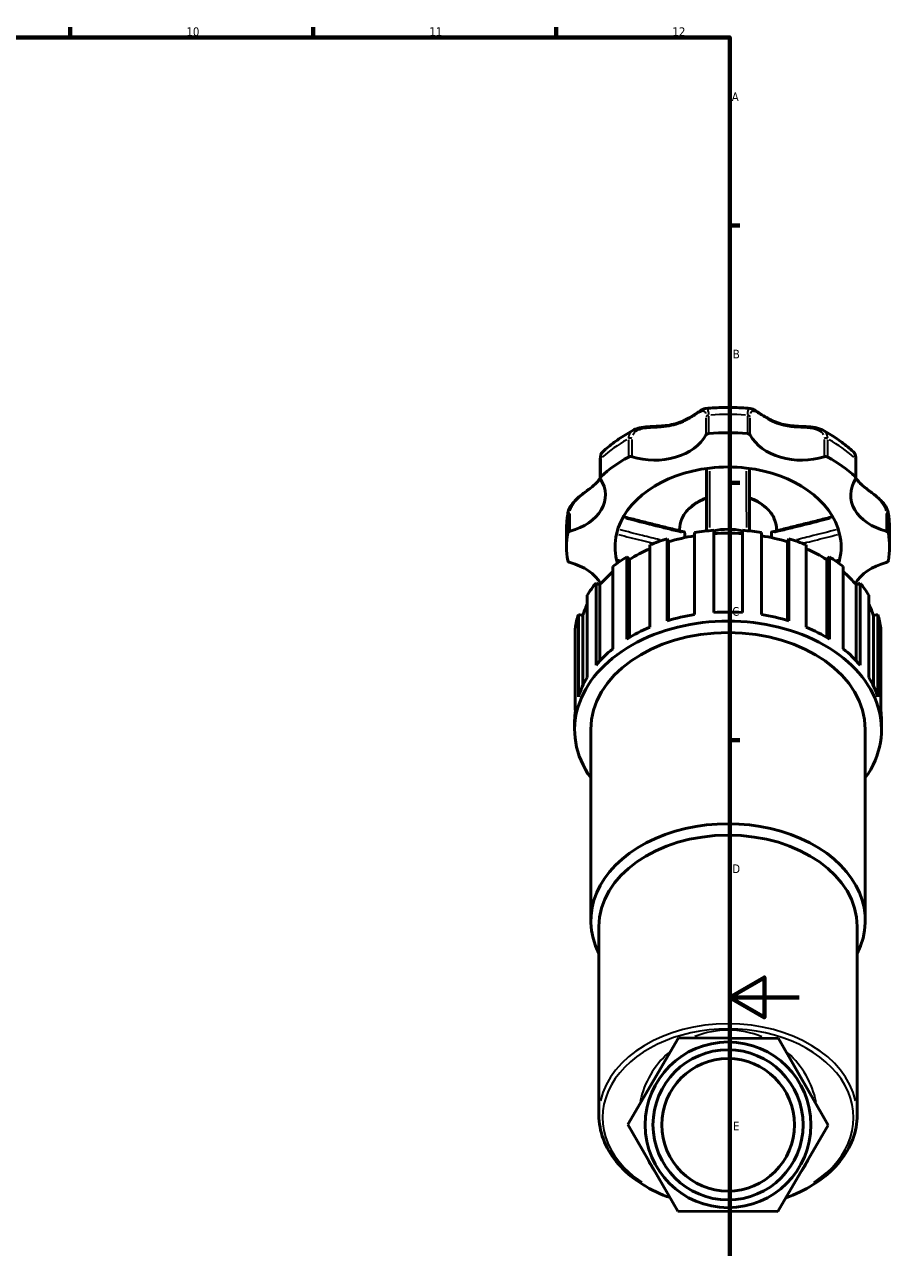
# Model space of a CAD drawing. Header units: millimetres. Extents: x 0 to 908, y 0 to 1069.
# Tile 4 of 6: x 618 to 869, y 225 to 578. Entities that reach past the tile are written whole.
import ezdxf

# ---------------------------------------------------------------- set-up
doc = ezdxf.new("R2010")
doc.units = ezdxf.units.MM
for name, color, linetype, lineweight in [('Border (ISO)', 7, 'Continuous', 70), ('Visible (ISO)', 7, 'Continuous', 50), ('Visible Narrow (ISO)', 7, 'Continuous', 35)]:
    doc.layers.add(name, color=color, linetype=linetype, lineweight=lineweight)
doc.styles.add('Note Text (ISO)', font='tahoma.ttf')

# ---------------------------------------------------------------- blocks, each defined once
blk = doc.blocks.new('Borders Default Border')
at = {"layer": 'Border (ISO)'}
for p, q in [((630.75, 574), (630.75, 576.9)), ((700.83, 574), (700.83, 576.9)), ((770.92, 574), (770.92, 576.9)), ((821, 519.75), (823.9, 519.75)), ((821, 445.5), (823.9, 445.5)), ((821, 371.25), (823.9, 371.25))]:
    blk.add_line(p, q, dxfattribs=at)
at = {"layer": 'Border (ISO)', "flags": 128}
for points in [[(20, 20), (20, 574), (821, 574), (821, 20), (20, 20)], [(841, 297), (821, 297), (831, 302.77), (831, 291.23), (821, 297)]]:
    blk.add_lwpolyline(points, dxfattribs=at)
at = {"layer": 'Border (ISO)', "color": 232, "true_color": 0xca0064, "char_height": 2.5, "attachment_point": 7, "style": 'Note Text (ISO)'}
for s, insert in [('10', (664.29, 574.35)), ('11', (734.37, 574.4)), ('12', (804.46, 574.4)), ('A', (821.59, 555.62)), ('B', (821.89, 481.37)), ('C', (821.73, 407.08)), ('D', (821.73, 332.88)), ('E', (821.94, 258.63))]:
    blk.add_mtext(s, dxfattribs=dict(at, insert=insert))

msp = doc.modelspace()

# ---------------------------------------------------------------- linework, layer by layer
at = {"layer": 'Visible (ISO)'}
for p, q in [((783.669, 452.141), (783.669, 446.872)), ((857.385, 446.872), (857.385, 452.141)), ((773.952, 426.99), (773.952, 432.259)), ((806.555, 431.648), (806.555, 432.002)), ((808.01, 429.659), (808.01, 430.967)), ((810.852, 431.159), (810.852, 407.447)), ((816.387, 408.067), (816.387, 431.779)), ((824.667, 431.779), (824.667, 408.067)), ((830.203, 407.447), (830.203, 431.159)), ((833.044, 429.659), (833.044, 430.967)), ((834.5, 431.648), (834.5, 432.002)), ((867.102, 426.99), (867.102, 432.259)), ((797.983, 427.551), (797.983, 403.839)), ((802.977, 429.35), (803.389, 428.453)), ((802.977, 405.638), (802.977, 429.35)), ((803.389, 428.453), (803.389, 405.762)), ((837.665, 428.453), (838.077, 429.35)), ((837.665, 428.453), (837.665, 405.762)), ((838.077, 429.35), (838.077, 405.638)), ((843.071, 403.839), (843.071, 427.551)), ((791.284, 424.109), (792.068, 423.347)), ((791.284, 400.397), (791.284, 424.109)), ((848.986, 423.347), (849.77, 424.109)), ((849.77, 424.109), (849.77, 400.397)), ((787.322, 421.307), (787.322, 397.595)), ((792.068, 423.347), (792.068, 400.874)), ((848.986, 423.347), (848.986, 400.874)), ((853.733, 397.595), (853.733, 421.307)), ((782.455, 416.571), (783.533, 416.016)), ((782.455, 392.858), (782.455, 416.571)), ((857.521, 416.016), (858.599, 416.571)), ((858.599, 416.571), (858.599, 392.858)), ((779.91, 413.04), (779.91, 389.327)), ((783.533, 416.016), (783.533, 394.082)), ((857.521, 416.016), (857.521, 394.082)), ((861.144, 389.327), (861.144, 413.04)), ((777.352, 407.471), (778.62, 407.18)), ((777.352, 383.759), (777.352, 407.471)), ((778.62, 407.18), (778.62, 386.955)), ((862.434, 407.18), (863.702, 407.471)), ((862.434, 407.18), (862.434, 386.955)), ((863.702, 407.471), (863.702, 383.759)), ((776.475, 403.557), (776.475, 379.845)), ((864.579, 379.845), (864.579, 403.557)), ((776.281, 374.283), (776.281, 376.918)), ((780.938, 319.119), (780.938, 374.283)), ((860.116, 319.119), (860.116, 374.283)), ((864.773, 374.283), (864.773, 376.918)), ((783.267, 263.041), (783.267, 317.473)), ((857.787, 263.041), (857.787, 317.473)), ((806.186, 285.293), (791.66, 260.346)), ((835.054, 285.185), (806.186, 285.293)), ((849.394, 260.132), (835.054, 285.185)), ((791.66, 260.346), (806, 235.293)), ((834.868, 235.185), (849.394, 260.132)), ((806, 235.293), (834.868, 235.185))]:
    msp.add_line(p, q, dxfattribs=at)
for radius in [23.901, 21.651, 19.121]:
    msp.add_circle((820.527, 260.239), radius, dxfattribs=at)
for centre, major_axis, start_param, end_param in [((799.328, 463.179), (15.808, 0), 4.2891247, 5.9210514), ((815.078, 458.96), (-1.035, 0), 4.8323273, 5.9210514), ((820.527, 426.99), (46.575, 0), 1.450858, 1.6907347), ((825.976, 458.96), (1.035, 0), 0.3621339, 1.450858), ((841.726, 463.179), (-15.808, 0), 0.3621339, 1.9940606), ((820.527, 426.99), (46.575, 0), 2.2362562, 2.4761328), ((792.41, 452.321), (1.035, 0), 1.1475321, 2.2362562), ((848.644, 452.321), (1.035, 0), 0.9053365, 1.9940606), ((820.527, 426.99), (46.575, 0), 0.6654598, 0.9053365), ((820.527, 426.99), (-32.602, 0), 4.8735584, 6.1220159), ((820.527, 426.99), (32.603, 0), 1.409627, 1.7319657), ((820.527, 426.99), (32.602, 0), 0.1611694, 1.409627), ((769.347, 441.98), (15.808, 0), 5.0745229, 6.7064496), ((784.704, 446.872), (-1.035, 0), 5.6177255, 6.7064496), ((871.707, 441.98), (-15.808, 0), 5.8599211, 7.4918477), ((856.35, 446.872), (1.035, 0), 5.8599211, 6.9486451), ((820.527, 426.99), (-46.575, 0), 6.163247, 6.4031236), ((775.314, 430.843), (-1.035, 0), 5.0745229, 6.163247), ((820.527, 426.99), (-32.602, 0), 6.1220159, 6.4443547), ((820.527, 400.63), (44.246, 0), 1.6645006, 1.7912513), ((820.527, 422.195), (13.973, 0), 1.2699839, 1.8716088), ((820.527, 400.63), (42.919, 0), 1.474185, 1.6674076), ((820.527, 400.63), (44.246, 0), 1.3503414, 1.477092), ((820.527, 426.99), (32.603, 0), 6.1220159, 6.4443547), ((865.74, 430.843), (1.035, 0), 0.1199383, 1.2086624), ((820.527, 426.99), (46.575, 0), 6.163247, 6.4031236), ((820.527, 400.63), (44.246, 0), 1.9786599, 2.1054105), ((820.527, 400.63), (42.919, 0), 1.7981876, 1.9815669), ((820.527, 400.63), (42.919, 0), 1.1600258, 1.3434051), ((820.527, 400.63), (44.246, 0), 1.0361821, 1.1629327), ((820.527, 400.63), (44.246, 0), 2.2928192, 2.4195698), ((820.527, 400.63), (42.919, 0), 2.1238253, 2.2957262), ((820.527, 400.63), (42.919, 0), 0.8458665, 1.0177673), ((820.527, 400.63), (44.246, 0), 0.7220229, 0.8487735), ((775.314, 423.137), (-1.035, 0), 0.1199383, 1.2086624), ((769.347, 412), (15.808, 0), 0.4059903, 1.2086624), ((820.527, 426.99), (-32.603, 0), 0.1611694, 0.2050374), ((820.527, 426.99), (32.602, 0), 6.0781479, 6.1220159), ((871.707, 412), (15.808, 0), 1.9329302, 2.7356023), ((865.74, 423.137), (1.035, 0), 5.0745229, 6.163247), ((820.527, 400.63), (44.246, 0), 2.6069784, 2.7337291), ((820.527, 400.63), (42.919, 0), 2.4554266, 2.6098854), ((820.527, 400.63), (42.919, 0), 0.5317072, 0.6861661), ((820.527, 400.63), (44.246, 0), 0.4078636, 0.5346142), ((820.527, 400.63), (-42.919, 0), 5.9541706, 6.0656373), ((820.527, 400.63), (42.919, 0), 0.217548, 0.3290147), ((820.527, 374.283), (-44.246, 0), 2.6786379, 6.74614), ((820.527, 400.63), (-44.246, 0), 6.0627304, 6.189481), ((820.527, 376.918), (-44.246, 0), 4.9328439, 5.1202526), ((820.527, 376.918), (-44.246, 0), 4.6186847, 4.8060933), ((820.527, 376.918), (-44.246, 0), 4.3045254, 4.491934), ((820.527, 400.63), (44.246, 0), 0.0937043, 0.2204549), ((820.527, 374.283), (-39.589, 0), 3.1415927, 6.2831853), ((820.527, 376.918), (-44.246, 0), 5.2470032, 5.4344118), ((820.527, 376.918), (-44.246, 0), 3.9903661, 4.1777748), ((820.527, 376.918), (-44.246, 0), 5.5611625, 5.7485711), ((820.527, 376.918), (-44.246, 0), 3.6762069, 3.8636155), ((820.527, 376.918), (-44.246, 0), 5.8753217, 6.0627304), ((820.527, 376.918), (44.246, 0), 0.2204549, 0.4078636), ((820.527, 376.918), (-44.246, 0), 6.189481, 6.2831853), ((820.527, 376.918), (44.246, 0), 0, 0.0937043), ((820.527, 319.119), (-39.589, 0), 2.7968915, 6.6278865), ((820.527, 317.473), (-37.26, 0), 3.1415927, 6.2831853)]:
    msp.add_ellipse(centre, major_axis=major_axis, ratio=0.7071068, start_param=start_param, end_param=end_param, dxfattribs=at)
for points, knots in [([(793.323, 460.731), (793.847, 461.012), (794.424, 461.198), (795.788, 461.5), (796.59, 461.584), (797.915, 461.68), (798.435, 461.706), (799.583, 461.761), (800.209, 461.79), (801.586, 461.883), (802.332, 461.953), (803.827, 462.173), (804.575, 462.328), (806.023, 462.733), (806.724, 462.985), (808.075, 463.572), (808.726, 463.907), (809.968, 464.617), (810.559, 464.992), (811.553, 465.638), (811.969, 465.914), (812.653, 466.336), (812.929, 466.496), (813.496, 466.763), (813.785, 466.877), (814.143, 466.914)], [0.4104404, 0.4104404, 0.4104404, 0.4104404, 0.5992036, 0.5992036, 0.8400848, 0.8400848, 0.99536, 0.99536, 1.1850271, 1.1850271, 1.4198293, 1.4198293, 1.6686496, 1.6686496, 1.9174699, 1.9174699, 2.1662902, 2.1662902, 2.4151104, 2.4151104, 2.612081, 2.612081, 2.7553622, 2.7553622, 2.8986433, 2.8986433, 2.8986433, 2.8986433]), ([(814.143, 466.914), (814.989, 467), (815.839, 467.07), (817.541, 467.174), (818.393, 467.209), (820.1, 467.243), (820.954, 467.243), (822.661, 467.209), (823.513, 467.174), (825.215, 467.07), (826.065, 467), (826.911, 466.914)], [4.56861268, 4.56861268, 4.56861268, 4.56861268, 4.6261232, 4.6261232, 4.68363372, 4.68363372, 4.74114424, 4.74114424, 4.79865476, 4.79865476, 4.85616528, 4.85616528, 4.85616528, 4.85616528]), ([(826.911, 466.914), (827.223, 466.882), (827.482, 466.789), (828.062, 466.535), (828.377, 466.351), (829.056, 465.932), (829.417, 465.694), (830.22, 465.17), (830.665, 464.883), (831.709, 464.251), (832.317, 463.91), (833.608, 463.283), (834.292, 462.998), (835.707, 462.526), (836.438, 462.338), (837.946, 462.052), (838.722, 461.955), (840.311, 461.817), (841.123, 461.778), (842.589, 461.707), (843.239, 461.676), (844.389, 461.585), (844.891, 461.532), (845.799, 461.386), (846.207, 461.301), (846.995, 461.068), (847.376, 460.922), (847.731, 460.731)], [0.4807483, 0.4807483, 0.4807483, 0.4807483, 0.605662, 0.605662, 0.7706886, 0.7706886, 0.9425204, 0.9425204, 1.1348062, 1.1348062, 1.3743604, 1.3743604, 1.6231805, 1.6231805, 1.8720006, 1.8720006, 2.1208208, 2.1208208, 2.368393, 2.368393, 2.5619029, 2.5619029, 2.7130035, 2.7130035, 2.8409764, 2.8409764, 2.9689494, 2.9689494, 2.9689494, 2.9689494]), ([(784.385, 454.439), (784.911, 454.923), (785.451, 455.394), (786.563, 456.312), (787.133, 456.758), (788.301, 457.624), (788.899, 458.044), (790.121, 458.858), (790.745, 459.252), (792.016, 460.012), (792.664, 460.378), (793.323, 460.731)], [3.79610772, 3.79610772, 3.79610772, 3.79610772, 3.84970142, 3.84970142, 3.90329512, 3.90329512, 3.95688882, 3.95688882, 4.01048253, 4.01048253, 4.06407623, 4.06407623, 4.06407623, 4.06407623]), ([(847.731, 460.731), (848.39, 460.378), (849.038, 460.012), (850.309, 459.252), (850.933, 458.858), (852.155, 458.044), (852.753, 457.624), (853.921, 456.758), (854.491, 456.312), (855.603, 455.394), (856.143, 454.923), (856.669, 454.439)], [5.36070173, 5.36070173, 5.36070173, 5.36070173, 5.41429543, 5.41429543, 5.46788914, 5.46788914, 5.52148284, 5.52148284, 5.57507654, 5.57507654, 5.62867024, 5.62867024, 5.62867024, 5.62867024]), ([(784.385, 454.439), (784.248, 454.312), (784.146, 454.174), (783.983, 453.895), (783.922, 453.753), (783.822, 453.46), (783.784, 453.309), (783.724, 452.996), (783.703, 452.834), (783.675, 452.497), (783.669, 452.322), (783.669, 452.141)], [3.04890407, 3.04890407, 3.04890407, 3.04890407, 3.11499746, 3.11499746, 3.18109084, 3.18109084, 3.24718423, 3.24718423, 3.31327762, 3.31327762, 3.37937101, 3.37937101, 3.37937101, 3.37937101]), ([(857.385, 452.141), (857.385, 452.322), (857.379, 452.497), (857.351, 452.834), (857.33, 452.996), (857.27, 453.309), (857.232, 453.46), (857.132, 453.753), (857.071, 453.895), (856.908, 454.174), (856.806, 454.312), (856.669, 454.439)], [0, 0, 0, 0, 0.06609124, 0.06609124, 0.13218247, 0.13218247, 0.19827371, 0.19827371, 0.26436494, 0.26436494, 0.33045618, 0.33045618, 0.33045618, 0.33045618]), ([(814.317, 449.621), (814.317, 448.957), (814.317, 448.292), (814.317, 444.113), (814.317, 440.6), (814.317, 437.097), (814.317, 435.994), (814.317, 434.892), (814.317, 433.099), (814.317, 432.406), (814.317, 431.714)], [0.6018175, 0.6018175, 0.6018175, 0.6018175, 0.8222657, 0.8222657, 1.9884868, 1.9884868, 1.9884868, 2.3556938, 2.3556938, 2.5873605, 2.5873605, 2.5873605, 2.5873605]), ([(826.737, 431.714), (826.737, 432.41), (826.737, 433.108), (826.737, 434.914), (826.737, 436.023), (826.737, 437.134), (826.737, 438.947), (826.737, 440.763), (826.737, 444.926), (826.737, 447.273), (826.737, 449.621)], [0.4800529, 0.4800529, 0.4800529, 0.4800529, 0.7132073, 0.7132073, 1.0830758, 1.0830758, 1.0830758, 1.6867158, 1.6867158, 2.465596, 2.465596, 2.465596, 2.465596]), ([(774.339, 436.801), (774.43, 437.333), (774.622, 437.855), (775.181, 438.911), (775.568, 439.44), (776.47, 440.463), (776.993, 440.953), (778.117, 441.913), (778.719, 442.375), (780.015, 443.356), (780.69, 443.858), (781.719, 444.701), (782.11, 445.046), (782.864, 445.793), (783.217, 446.195), (783.575, 446.683), (783.624, 446.752), (783.671, 446.82)], [0.0711982, 0.0711982, 0.0711982, 0.0711982, 0.2367817, 0.2367817, 0.4231843, 0.4231843, 0.6228828, 0.6228828, 0.8459206, 0.8459206, 1.1286639, 1.1286639, 1.3305881, 1.3305881, 1.5586013, 1.5586013, 1.5953109, 1.5953109, 1.5953109, 1.5953109]), ([(857.383, 446.82), (857.526, 446.613), (857.68, 446.41), (858.181, 445.801), (858.564, 445.405), (859.426, 444.619), (859.905, 444.227), (860.839, 443.503), (861.277, 443.175), (862.098, 442.555), (862.473, 442.268), (863.173, 441.709), (863.497, 441.441), (864.387, 440.652), (864.94, 440.101), (865.836, 438.962), (866.195, 438.383), (866.564, 437.457), (866.659, 437.13), (866.715, 436.801)], [1.7840641, 1.7840641, 1.7840641, 1.7840641, 1.8949151, 1.8949151, 2.1229293, 2.1229293, 2.3509435, 2.3509435, 2.5296895, 2.5296895, 2.6717316, 2.6717316, 2.7922844, 2.7922844, 3.0093439, 3.0093439, 3.2055753, 3.2055753, 3.3081716, 3.3081716, 3.3081716, 3.3081716]), ([(806.555, 432.002), (806.555, 433.059), (806.781, 434.114), (807.659, 436.131), (808.322, 437.088), (810.03, 438.83), (811.092, 439.606), (812.929, 440.579), (813.609, 440.877), (814.317, 441.132)], [3.1415927, 3.1415927, 3.1415927, 3.1415927, 3.4403399, 3.4403399, 3.7479363, 3.7479363, 4.0695447, 4.0695447, 4.2423149, 4.2423149, 4.2423149, 4.2423149]), ([(826.737, 441.132), (827.562, 440.836), (828.348, 440.479), (830.273, 439.398), (831.323, 438.582), (833, 436.74), (833.636, 435.718), (834.34, 433.781), (834.5, 432.892), (834.5, 432.002)], [5.182463, 5.182463, 5.182463, 5.182463, 5.3835937, 5.3835937, 5.7111988, 5.7111988, 6.0315824, 6.0315824, 6.2831853, 6.2831853, 6.2831853, 6.2831853]), ([(773.952, 432.259), (773.952, 432.563), (773.957, 432.867), (773.978, 433.475), (773.993, 433.779), (774.035, 434.386), (774.061, 434.689), (774.123, 435.294), (774.159, 435.596), (774.241, 436.2), (774.287, 436.501), (774.339, 436.801)], [3.14159265, 3.14159265, 3.14159265, 3.14159265, 3.1656784, 3.1656784, 3.18976414, 3.18976414, 3.21384989, 3.21384989, 3.23793563, 3.23793563, 3.26202137, 3.26202137, 3.26202137, 3.26202137]), ([(790.341, 435.699), (791.005, 435.53), (791.669, 435.362), (793.625, 434.867), (794.917, 434.54), (797.502, 433.889), (798.794, 433.565), (801.38, 432.919), (802.674, 432.598), (805.263, 431.961), (806.558, 431.646), (807.855, 431.336)], [0.3396526, 0.3396526, 0.3396526, 0.3396526, 0.5514659, 0.5514659, 0.9631369, 0.9631369, 1.3748078, 1.3748078, 1.7864788, 1.7864788, 2.1981497, 2.1981497, 2.1981497, 2.1981497]), ([(833.199, 431.336), (834.496, 431.646), (835.791, 431.961), (838.38, 432.598), (839.674, 432.919), (842.26, 433.565), (843.552, 433.889), (846.137, 434.54), (847.429, 434.867), (849.385, 435.362), (850.049, 435.53), (850.714, 435.699)], [0.1508831, 0.1508831, 0.1508831, 0.1508831, 0.5625541, 0.5625541, 0.974225, 0.974225, 1.3858959, 1.3858959, 1.7975668, 1.7975668, 2.0093802, 2.0093802, 2.0093802, 2.0093802]), ([(866.715, 436.801), (866.767, 436.501), (866.813, 436.2), (866.895, 435.596), (866.931, 435.294), (866.993, 434.689), (867.019, 434.386), (867.061, 433.779), (867.076, 433.475), (867.097, 432.867), (867.102, 432.563), (867.102, 432.259)], [6.16275659, 6.16275659, 6.16275659, 6.16275659, 6.18684233, 6.18684233, 6.21092807, 6.21092807, 6.23501382, 6.23501382, 6.25909956, 6.25909956, 6.28318531, 6.28318531, 6.28318531, 6.28318531]), ([(807.855, 431.336), (807.898, 431.326), (807.935, 431.293), (807.977, 431.206), (807.99, 431.167), (808.006, 431.076), (808.01, 431.024), (808.01, 430.967)], [0.102747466, 0.102747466, 0.102747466, 0.102747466, 0.146766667, 0.146766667, 0.172098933, 0.172098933, 0.196628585, 0.196628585, 0.196628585, 0.196628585]), ([(833.044, 430.967), (833.044, 431.064), (833.056, 431.144), (833.104, 431.274), (833.142, 431.318), (833.192, 431.334), (833.195, 431.335), (833.199, 431.336)], [0, 0, 0, 0, 0.041411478, 0.041411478, 0.090420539, 0.090420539, 0.093923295, 0.093923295, 0.093923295, 0.093923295]), ([(788.46, 423.011), (788.444, 423.014), (788.427, 423.039), (788.388, 423.132), (788.367, 423.202), (788.347, 423.29)], [0.087518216, 0.087518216, 0.087518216, 0.087518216, 0.122606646, 0.122606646, 0.160692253, 0.160692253, 0.160692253, 0.160692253]), ([(852.707, 423.29), (852.686, 423.2), (852.665, 423.128), (852.626, 423.038), (852.609, 423.014), (852.594, 423.011)], [0, 0, 0, 0, 0.039069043, 0.039069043, 0.073036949, 0.073036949, 0.073036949, 0.073036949]), ([(803.741, 239.24), (803.087, 239.475), (802.444, 239.724), (799.033, 241.138), (796.463, 242.549), (791.904, 245.804), (789.917, 247.649), (786.666, 251.662), (785.402, 253.83), (783.702, 258.345), (783.267, 260.693), (783.267, 263.041)], [2.0417193, 2.0417193, 2.0417193, 2.0417193, 2.1010262, 2.1010262, 2.3611678, 2.3611678, 2.6213094, 2.6213094, 2.881451, 2.881451, 3.1415927, 3.1415927, 3.1415927, 3.1415927]), ([(857.787, 263.041), (857.787, 260.693), (857.352, 258.345), (855.652, 253.83), (854.388, 251.662), (851.137, 247.649), (849.15, 245.804), (844.591, 242.549), (842.021, 241.138), (838.576, 239.71), (837.897, 239.448), (837.207, 239.202)], [0, 0, 0, 0, 0.2601416, 0.2601416, 0.5202832, 0.5202832, 0.7804248, 0.7804248, 1.0405664, 1.0405664, 1.103097, 1.103097, 1.103097, 1.103097])]:
    msp.add_open_spline(points, degree=3, knots=knots, dxfattribs=at)
for points in [[(814.328, 431.608), (814.321, 431.642), (814.317, 431.677), (814.317, 431.714)], [(826.737, 431.714), (826.737, 431.677), (826.733, 431.642), (826.726, 431.608)], [(788.46, 423.011), (788.741, 422.939), (789.022, 422.868), (789.302, 422.797)], [(851.752, 422.797), (852.033, 422.868), (852.313, 422.939), (852.594, 423.011)]]:
    msp.add_open_spline(points, degree=3, dxfattribs=at)
at = {"layer": 'Visible Narrow (ISO)'}
for p, q in [((814.11, 464.225), (814.11, 459.483)), ((814.954, 459.95), (814.954, 464.693)), ((826.1, 464.693), (826.1, 459.95)), ((826.944, 459.483), (826.944, 464.225)), ((791.771, 457.902), (791.771, 453.16)), ((792.835, 453.251), (792.835, 457.994)), ((848.219, 457.994), (848.219, 453.251)), ((849.283, 453.16), (849.283, 457.902)), ((783.89, 447.587), (783.89, 452.33)), ((857.164, 452.33), (857.164, 447.587)), ((774.287, 435.936), (774.287, 431.194)), ((774.948, 431.791), (774.948, 436.533)), ((866.107, 436.533), (866.107, 431.791)), ((866.767, 431.194), (866.767, 435.936))]:
    msp.add_line(p, q, dxfattribs=at)
for start, end in [(67.81575, 111.75769), (131.49154, 168.0819), (11.54386, 48.02958), (203.3912, 216.18224), (323.53965, 336.03379)]:
    msp.add_arc((820.527, 261.653), 25.902, start, end, dxfattribs=at)
for centre, major_axis, start_param, end_param in [((815.078, 464.23), (-1.035, 0), 4.8867635, 5.8666152), ((820.527, 432.259), (46.575, 0), 1.4628518, 1.6787408), ((825.976, 464.23), (1.035, 0), 0.4165701, 1.3964218), ((820.527, 432.259), (46.575, 0), 2.24825, 2.464139), ((792.41, 457.59), (-1.035, 0), 4.3435609, 5.3234126), ((848.644, 457.59), (1.035, 0), 0.9597727, 1.9396244), ((820.527, 432.259), (46.575, 0), 0.6774537, 0.8933427), ((784.704, 452.141), (-1.035, 0), 5.6509985, 6.2499123), ((856.35, 452.141), (1.035, 0), 0.033273, 0.6321868), ((820.527, 432.002), (-13.972, 0), 5.2284551, 6.2276732), ((820.527, 432.002), (13.972, 0), 0.0555121, 1.0547302), ((820.527, 432.259), (-46.575, 0), 6.1692439, 6.2771884), ((775.314, 436.112), (-1.035, 0), 5.1289591, 6.1088108), ((865.74, 436.112), (1.035, 0), 0.1743745, 1.1542262), ((820.527, 432.259), (46.575, 0), 0.0059969, 0.1139414), ((820.527, 263.041), (37.26, 0), 0.1570796, 2.984513), ((820.527, 262.309), (-36.225, 0), 2.3231243, 7.0984639)]:
    msp.add_ellipse(centre, major_axis=major_axis, ratio=0.7071068, start_param=start_param, end_param=end_param, dxfattribs=at)
for points, knots in [([(793.065, 459.36), (793.154, 459.553), (793.269, 459.733), (793.708, 460.253), (794.122, 460.534), (795.158, 460.972), (795.793, 461.118), (797.203, 461.321), (797.984, 461.372), (799.348, 461.446), (799.928, 461.473), (801.538, 461.572), (802.563, 461.667), (804.485, 462.007), (805.387, 462.241), (806.887, 462.776), (807.503, 463.042), (809.163, 463.865), (810.15, 464.487), (811.791, 465.543), (812.466, 465.987), (813.423, 466.302), (813.736, 466.214), (813.956, 465.728), (813.991, 465.62), (814.019, 465.497)], [0.1689699, 0.1689699, 0.1689699, 0.1689699, 0.2676346, 0.2676346, 0.4817424, 0.4817424, 0.7152234, 0.7152234, 0.9685931, 0.9685931, 1.1538182, 1.1538182, 1.4848349, 1.4848349, 1.7917297, 1.7917297, 2.0181579, 2.0181579, 2.4296388, 2.4296388, 2.8023302, 2.8023302, 3.1330901, 3.1330901, 3.210428, 3.210428, 3.210428, 3.210428]), ([(814.952, 465.151), (814.941, 465.739), (814.876, 466.199), (814.632, 466.778), (814.457, 466.909), (814.224, 466.914)], [-3.35536016, -3.35536016, -3.35536016, -3.35536016, -3.1330901, -3.1330901, -2.92268106, -2.92268106, -2.92268106, -2.92268106]), ([(826.829, 466.917), (826.62, 466.913), (826.458, 466.804), (826.24, 466.38), (826.172, 466.093), (826.117, 465.553), (826.106, 465.36), (826.102, 465.151)], [-0.45671087, -0.45671087, -0.45671087, -0.45671087, -0.26763449, -0.26763449, -0.10293634, -0.10293634, -0.02403741, -0.02403741, -0.02403741, -0.02403741]), ([(827.035, 465.497), (827.071, 465.654), (827.117, 465.787), (827.302, 466.124), (827.485, 466.23), (827.988, 466.217), (828.321, 466.079), (829.135, 465.631), (829.625, 465.31), (830.556, 464.712), (830.974, 464.446), (832.197, 463.716), (833.049, 463.261), (834.786, 462.529), (835.665, 462.242), (837.242, 461.876), (837.927, 461.761), (839.883, 461.524), (841.182, 461.478), (843.615, 461.34), (844.76, 461.251), (846.594, 460.748), (847.304, 460.36), (847.834, 459.655), (847.919, 459.511), (847.989, 459.36)], [0.1689699, 0.1689699, 0.1689699, 0.1689699, 0.2676345, 0.2676345, 0.4817421, 0.4817421, 0.7152232, 0.7152232, 0.9685927, 0.9685927, 1.1538251, 1.1538251, 1.4848475, 1.4848475, 1.7917844, 1.7917844, 2.0182289, 2.0182289, 2.4297416, 2.4297416, 2.8024215, 2.8024215, 3.1331817, 3.1331817, 3.210428, 3.210428, 3.210428, 3.210428]), ([(793.178, 460.649), (792.897, 460.482), (792.651, 460.285), (792.175, 459.749), (791.981, 459.386), (791.818, 458.774), (791.786, 458.559), (791.775, 458.335)], [-0.38991838, -0.38991838, -0.38991838, -0.38991838, -0.26763465, -0.26763465, -0.1029364, -0.1029364, -0.02052202, -0.02052202, -0.02052202, -0.02052202]), ([(849.279, 458.335), (849.249, 458.947), (849.054, 459.493), (848.488, 460.214), (848.205, 460.451), (847.874, 460.647)], [-3.35887547, -3.35887547, -3.35887547, -3.35887547, -3.13318172, -3.13318172, -2.98947181, -2.98947181, -2.98947181, -2.98947181]), ([(783.891, 452.728), (783.9, 453.143), (783.948, 453.502), (784.109, 454.055), (784.216, 454.257), (784.342, 454.393)], [-3.36284766, -3.36284766, -3.36284766, -3.36284766, -3.2086862, -3.2086862, -3.06542742, -3.06542742, -3.06542742, -3.06542742]), ([(856.713, 454.394), (856.753, 454.351), (856.792, 454.3), (856.958, 454.037), (857.057, 453.742), (857.141, 453.176), (857.158, 452.961), (857.163, 452.728)], [-0.31393337, -0.31393337, -0.31393337, -0.31393337, -0.26785046, -0.26785046, -0.10301941, -0.10301941, -0.01652281, -0.01652281, -0.01652281, -0.01652281]), ([(815.229, 432.59), (815.231, 432.84), (815.233, 433.091), (815.243, 434.443), (815.249, 435.546), (815.255, 436.65), (815.273, 440.156), (815.283, 443.67), (815.291, 447.738), (815.292, 448.289), (815.294, 448.84)], [-2.4392112, -2.4392112, -2.4392112, -2.4392112, -2.3556938, -2.3556938, -1.9884868, -1.9884868, -1.9884868, -0.8222657, -0.8222657, -0.6394544, -0.6394544, -0.6394544, -0.6394544]), ([(825.761, 448.84), (825.765, 446.605), (825.77, 444.37), (825.783, 440.32), (825.789, 438.502), (825.799, 436.687), (825.804, 435.575), (825.811, 434.464), (825.821, 433.099), (825.823, 432.845), (825.825, 432.59)], [-2.4279592, -2.4279592, -2.4279592, -2.4279592, -1.6867158, -1.6867158, -1.0830758, -1.0830758, -1.0830758, -0.7132073, -0.7132073, -0.6282023, -0.6282023, -0.6282023, -0.6282023]), ([(775.002, 437.382), (775.012, 437.436), (775.023, 437.49), (775.129, 437.951), (775.296, 438.366), (775.825, 439.307), (776.229, 439.827), (777.191, 440.85), (777.756, 441.347), (778.937, 442.31), (779.552, 442.77), (780.928, 443.826), (781.656, 444.408), (782.683, 445.411), (783.041, 445.812), (783.36, 446.233)], [0.0810864, 0.0810864, 0.0810864, 0.0810864, 0.1030196, 0.1030196, 0.2678509, 0.2678509, 0.4821317, 0.4821317, 0.7155733, 0.7155733, 0.969142, 0.969142, 1.3204321, 1.3204321, 1.5406421, 1.5406421, 1.5406421, 1.5406421]), ([(857.694, 446.233), (858.086, 445.715), (858.538, 445.229), (859.803, 444.06), (860.689, 443.395), (862.342, 442.128), (863.075, 441.557), (864.053, 440.644), (864.34, 440.354), (865.165, 439.416), (865.615, 438.73), (865.95, 437.824), (866.012, 437.602), (866.052, 437.382)], [1.8387214, 1.8387214, 1.8387214, 1.8387214, 2.1095725, 2.1095725, 2.5138102, 2.5138102, 2.8064635, 2.8064635, 2.9352194, 2.9352194, 3.2087899, 3.2087899, 3.2982843, 3.2982843, 3.2982843, 3.2982843]), ([(791.064, 435.18), (792.11, 434.914), (793.156, 434.65), (796.64, 433.77), (799.08, 433.156), (801.523, 432.55), (802.774, 432.239), (804.026, 431.93), (805.891, 431.476), (806.502, 431.328), (807.115, 431.181)], [0.4435819, 0.4435819, 0.4435819, 0.4435819, 0.7768304, 0.7768304, 1.5536609, 1.5536609, 1.5536609, 1.9513469, 1.9513469, 2.1453634, 2.1453634, 2.1453634, 2.1453634]), ([(833.939, 431.181), (834.547, 431.327), (835.155, 431.474), (837.011, 431.926), (838.258, 432.234), (839.504, 432.543), (841.952, 433.151), (844.396, 433.765), (847.89, 434.648), (848.94, 434.913), (849.99, 435.18)], [0.2036694, 0.2036694, 0.2036694, 0.2036694, 0.3962947, 0.3962947, 0.7925893, 0.7925893, 0.7925893, 1.570811, 1.570811, 1.9054508, 1.9054508, 1.9054508, 1.9054508]), ([(788.884, 430.554), (791.074, 430.001), (793.265, 429.449), (796.488, 428.644), (797.52, 428.387), (798.551, 428.132)], [-2.1002482, -2.1002482, -2.1002482, -2.1002482, -1.4023512, -1.4023512, -1.0742322, -1.0742322, -1.0742322, -1.0742322]), ([(800.808, 429.016), (799.139, 429.431), (797.471, 429.85), (793.654, 430.811), (791.506, 431.355), (789.359, 431.9)], [0.8714149, 0.8714149, 0.8714149, 0.8714149, 1.4023512, 1.4023512, 2.0868632, 2.0868632, 2.0868632, 2.0868632]), ([(851.695, 431.9), (849.494, 431.342), (847.293, 430.784), (843.476, 429.823), (841.862, 429.418), (840.246, 429.016)], [0.2623997, 0.2623997, 0.2623997, 0.2623997, 0.9638898, 0.9638898, 1.4778481, 1.4778481, 1.4778481, 1.4778481]), ([(842.503, 428.132), (843.481, 428.374), (844.459, 428.618), (847.683, 429.422), (849.927, 429.987), (852.17, 430.554)], [-1.2750308, -1.2750308, -1.2750308, -1.2750308, -0.9638898, -0.9638898, -0.2490148, -0.2490148, -0.2490148, -0.2490148])]:
    msp.add_open_spline(points, degree=3, knots=knots, dxfattribs=at)
for points in [[(774.334, 436.77), (774.304, 436.588), (774.288, 436.407), (774.287, 436.229)], [(866.767, 436.229), (866.766, 436.407), (866.75, 436.588), (866.72, 436.77)], [(789.504, 422.995), (789.138, 423.089), (788.773, 423.182), (788.408, 423.275)], [(852.646, 423.275), (852.281, 423.182), (851.916, 423.089), (851.55, 422.995)]]:
    msp.add_open_spline(points, degree=3, dxfattribs=at)

# ---------------------------------------------------------------- block references
msp.add_blockref('Borders Default Border', (0, 0))

doc.saveas('drawing.dxf')
